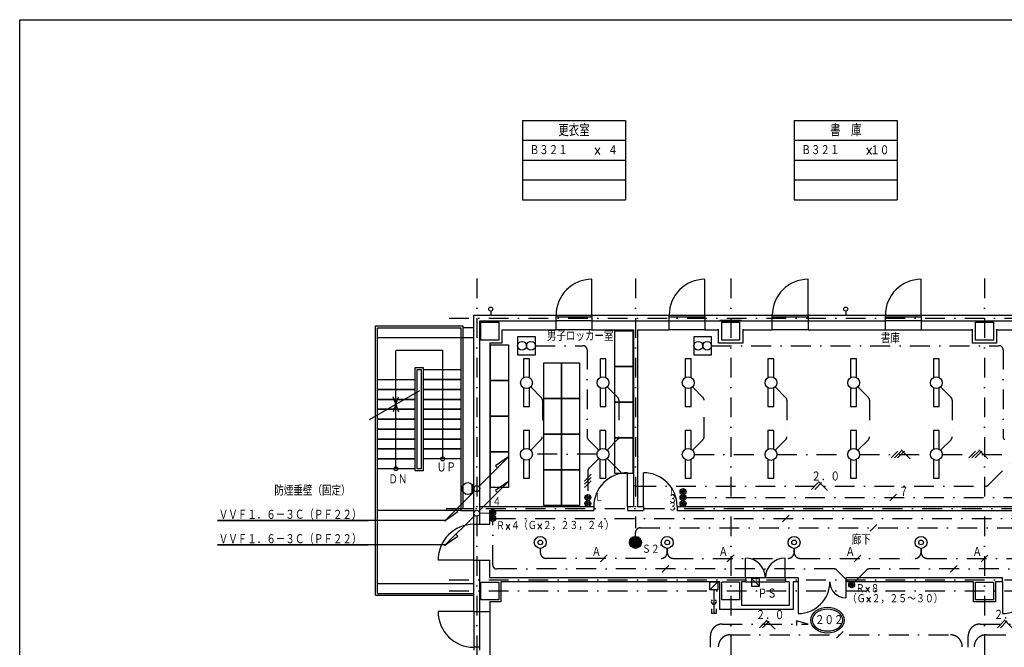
# Model space of a CAD drawing. Header units: inches. Extents: x -27921 to 27921, y -29700 to 19823.
# Tile 3 of 9: x -27921 to -3099, y 4004 to 19823. Entities that reach past the tile are written whole.
import ezdxf
from ezdxf.enums import TextEntityAlignment as Align

# ---------------------------------------------------------------- set-up
doc = ezdxf.new("R2010")
doc.units = ezdxf.units.IN
doc.header["$LTSCALE"] = 1000
doc.header["$MEASUREMENT"] = 0
doc.linetypes.add('DASHDOT', pattern=[1, 0.5, -0.25, 0, -0.25])
doc.layers.get('0').update_dxf_attribs({"color": 250, "linetype": 'CONTINUOUS'})
for name, color, linetype in [('KENCHIKU-000', 7, 'CONTINUOUS'), ('SONOTA-000', 7, 'CONTINUOUS'), ('SONOTA-001', 7, 'CONTINUOUS'), ('SONOTA-002', 7, 'CONTINUOUS'), ('SONOTA-003', 7, 'CONTINUOUS'), ('SONOTA-004', 7, 'CONTINUOUS'), ('SONOTA-005', 7, 'CONTINUOUS'), ('SONOTA-006', 7, 'CONTINUOUS'), ('SONOTA-008', 7, 'CONTINUOUS'), ('SONOTA-009', 7, 'CONTINUOUS'), ('SONOTA-010', 7, 'CONTINUOUS'), ('SONOTA-011', 7, 'CONTINUOUS'), ('SONOTA-012', 7, 'CONTINUOUS'), ('SONOTA-013', 7, 'CONTINUOUS'), ('SONOTA-014', 7, 'CONTINUOUS'), ('SONOTA-015', 7, 'CONTINUOUS'), ('SONOTA-016', 7, 'CONTINUOUS'), ('SONOTA-017', 7, 'CONTINUOUS'), ('SONOTA-018', 7, 'CONTINUOUS'), ('SONOTA-019', 7, 'CONTINUOUS')]:
    doc.layers.add(name, color=color, linetype=linetype)
doc.styles.add('txt', font='txt', dxfattribs={"width": 0.8, "bigfont": 'bigfont.shx'})

# ---------------------------------------------------------------- blocks, each defined once
blk = doc.blocks.new('ZGroup0', base_point=(-14034, 8024))
at = {"layer": 'SONOTA-008', "color": 96, "linetype": 'Continuous'}
for p, q in [((-14259, 8474), (-13809, 8474)), ((-14259, 7574), (-14259, 8474)), ((-13809, 8474), (-13809, 7574)), ((-13809, 7574), (-14259, 7574))]:
    blk.add_line(p, q, dxfattribs=at)
blk = doc.blocks.new('ZGroup1', base_point=(-14034, 8924))
at = {"layer": 'SONOTA-008', "color": 96, "linetype": 'Continuous'}
for p, q in [((-14259, 9374), (-13809, 9374)), ((-14259, 8474), (-14259, 9374)), ((-13809, 9374), (-13809, 8474)), ((-13809, 8474), (-14259, 8474))]:
    blk.add_line(p, q, dxfattribs=at)
blk = doc.blocks.new('ZGroup2', base_point=(-14034, 9824))
at = {"layer": 'SONOTA-008', "color": 96, "linetype": 'Continuous'}
for p, q in [((-14259, 10274), (-13809, 10274)), ((-14259, 9374), (-14259, 10274)), ((-13809, 10274), (-13809, 9374)), ((-13809, 9374), (-14259, 9374))]:
    blk.add_line(p, q, dxfattribs=at)
blk = doc.blocks.new('ZGroup3', base_point=(-14034, 10724))
at = {"layer": 'SONOTA-008', "color": 96, "linetype": 'Continuous'}
for p, q in [((-14259, 11174), (-13809, 11174)), ((-14259, 10274), (-14259, 11174)), ((-13809, 11174), (-13809, 10274)), ((-13809, 10274), (-14259, 10274))]:
    blk.add_line(p, q, dxfattribs=at)
blk = doc.blocks.new('ZGroup4', base_point=(-17847, 11404))
at = {"layer": 'SONOTA-005', "color": 96, "linetype": 'Continuous'}
for p, q in [((-18897, 10754), (-18897, 12054)), ((-18897, 12054), (-16797, 12054)), ((-16797, 12054), (-16797, 10951))]:
    blk.add_line(p, q, dxfattribs=at)
blk = doc.blocks.new('ZGroup5', base_point=(-14484, 8924))
at = {"layer": 'SONOTA-008', "color": 96, "linetype": 'Continuous'}
for p, q in [((-14709, 9374), (-14259, 9374)), ((-14709, 8474), (-14709, 9374)), ((-14259, 9374), (-14259, 8474)), ((-14259, 8474), (-14709, 8474))]:
    blk.add_line(p, q, dxfattribs=at)
blk = doc.blocks.new('ZGroup6', base_point=(-15827, 8479))
at = {"layer": 'SONOTA-008', "color": 96, "linetype": 'Continuous'}
for p, q in [((-16052, 8929), (-15602, 8929)), ((-16052, 8029), (-16052, 8929)), ((-15602, 8929), (-15602, 8029)), ((-15602, 8029), (-16052, 8029))]:
    blk.add_line(p, q, dxfattribs=at)
blk = doc.blocks.new('ZGroup7', base_point=(-14484, 8024))
at = {"layer": 'SONOTA-008', "color": 96, "linetype": 'Continuous'}
for p, q in [((-14709, 8474), (-14259, 8474)), ((-14709, 7574), (-14709, 8474)), ((-14259, 8474), (-14259, 7574)), ((-14259, 7574), (-14709, 7574))]:
    blk.add_line(p, q, dxfattribs=at)
blk = doc.blocks.new('ZGroup8', base_point=(-15827, 9379))
at = {"layer": 'SONOTA-008', "color": 96, "linetype": 'Continuous'}
for p, q in [((-16052, 9829), (-15602, 9829)), ((-16052, 8929), (-16052, 9829)), ((-15602, 9829), (-15602, 8929)), ((-15602, 8929), (-16052, 8929))]:
    blk.add_line(p, q, dxfattribs=at)
blk = doc.blocks.new('ZGroup9', base_point=(-15827, 10279))
at = {"layer": 'SONOTA-008', "color": 96, "linetype": 'Continuous'}
for p, q in [((-16052, 10729), (-15602, 10729)), ((-16052, 9829), (-16052, 10729)), ((-15602, 10729), (-15602, 9829)), ((-15602, 9829), (-16052, 9829))]:
    blk.add_line(p, q, dxfattribs=at)
blk = doc.blocks.new('ZGroup10', base_point=(-15827, 11179))
at = {"layer": 'SONOTA-008', "color": 96, "linetype": 'Continuous'}
for p, q in [((-16052, 11629), (-15602, 11629)), ((-16052, 10729), (-16052, 11629)), ((-15602, 11629), (-15602, 10729)), ((-15602, 10729), (-16052, 10729))]:
    blk.add_line(p, q, dxfattribs=at)
blk = doc.blocks.new('ZGroup11', base_point=(-14484, 10724))
at = {"layer": 'SONOTA-008', "color": 96, "linetype": 'Continuous'}
for p, q in [((-14709, 11174), (-14259, 11174)), ((-14709, 10274), (-14709, 11174)), ((-14259, 11174), (-14259, 10274)), ((-14259, 10274), (-14709, 10274))]:
    blk.add_line(p, q, dxfattribs=at)
blk = doc.blocks.new('ZGroup12', base_point=(-14484, 9824))
at = {"layer": 'SONOTA-008', "color": 96, "linetype": 'Continuous'}
for p, q in [((-14709, 10274), (-14259, 10274)), ((-14709, 9374), (-14709, 10274)), ((-14259, 10274), (-14259, 9374)), ((-14259, 9374), (-14709, 9374))]:
    blk.add_line(p, q, dxfattribs=at)
blk = doc.blocks.new('ZGroup13', base_point=(-12692, 8834))
at = {"layer": 'SONOTA-008', "color": 96, "linetype": 'Continuous'}
for p, q in [((-12917, 9284), (-12467, 9284)), ((-12917, 8384), (-12917, 9284)), ((-12467, 9284), (-12467, 8384)), ((-12467, 8384), (-12917, 8384))]:
    blk.add_line(p, q, dxfattribs=at)
blk = doc.blocks.new('ZGroup14', base_point=(-12692, 9734))
at = {"layer": 'SONOTA-008', "color": 96, "linetype": 'Continuous'}
for p, q in [((-12917, 10184), (-12467, 10184)), ((-12917, 9284), (-12917, 10184)), ((-12467, 10184), (-12467, 9284)), ((-12467, 9284), (-12917, 9284))]:
    blk.add_line(p, q, dxfattribs=at)
blk = doc.blocks.new('ZGroup15', base_point=(-12692, 10634))
at = {"layer": 'SONOTA-008', "color": 96, "linetype": 'Continuous'}
for p, q in [((-12917, 11084), (-12467, 11084)), ((-12917, 10184), (-12917, 11084)), ((-12467, 11084), (-12467, 10184)), ((-12467, 10184), (-12917, 10184))]:
    blk.add_line(p, q, dxfattribs=at)
blk = doc.blocks.new('ZGroup16', base_point=(-12692, 11534))
at = {"layer": 'SONOTA-008', "color": 96, "linetype": 'Continuous'}
for p, q in [((-12917, 11984), (-12467, 11984)), ((-12917, 11084), (-12917, 11984)), ((-12467, 11984), (-12467, 11084)), ((-12467, 11084), (-12917, 11084))]:
    blk.add_line(p, q, dxfattribs=at)
blk = doc.blocks.new('ZGroup24', base_point=(-11772, 7979))
at = {"layer": 'SONOTA-004', "color": 96, "linetype": 'Continuous'}
blk.add_line((-12197, 7554), (-12197, 8404), dxfattribs=at)
blk.add_arc((-12197, 7554), 850, 0, 90, dxfattribs=at)
blk = doc.blocks.new('ZGroup25', base_point=(-13022, 7979))
at = {"layer": 'SONOTA-004', "color": 96, "linetype": 'Continuous'}
blk.add_line((-12597, 7554), (-12597, 8404), dxfattribs=at)
blk.add_arc((-12597, 7554), 850, 90, 180, dxfattribs=at)
blk = doc.blocks.new('ZGroup36', base_point=(-15144, 10673))
at = {"layer": 'SONOTA-001', "color": 6, "linetype": 'Continuous'}
for p, q in [((-15069, 11273), (-15219, 11273)), ((-15219, 11273), (-15219, 10803)), ((-15069, 10803), (-15069, 11273)), ((-15219, 10543), (-15219, 10073)), ((-15069, 10073), (-15069, 10543)), ((-15219, 10073), (-15069, 10073))]:
    blk.add_line(p, q, dxfattribs=at)
blk.add_circle((-15144, 10673), 150, dxfattribs=at)
blk = doc.blocks.new('ZGroup37', base_point=(-15145, 8869))
at = {"layer": 'SONOTA-001', "color": 6, "linetype": 'Continuous'}
for p, q in [((-15070, 9469), (-15220, 9469)), ((-15220, 9469), (-15220, 8999)), ((-15070, 8999), (-15070, 9469)), ((-15220, 8739), (-15220, 8269)), ((-15070, 8269), (-15070, 8739)), ((-15220, 8269), (-15070, 8269))]:
    blk.add_line(p, q, dxfattribs=at)
blk.add_circle((-15145, 8869), 150, dxfattribs=at)
blk = doc.blocks.new('ZGroup38', base_point=(-13217, 8869))
at = {"layer": 'SONOTA-001', "color": 6, "linetype": 'Continuous'}
for p, q in [((-13142, 9469), (-13292, 9469)), ((-13292, 9469), (-13292, 8999)), ((-13142, 8999), (-13142, 9469)), ((-13292, 8739), (-13292, 8269)), ((-13142, 8269), (-13142, 8739)), ((-13292, 8269), (-13142, 8269))]:
    blk.add_line(p, q, dxfattribs=at)
blk.add_circle((-13217, 8869), 150, dxfattribs=at)
blk = doc.blocks.new('ZGroup39', base_point=(-13216, 10673))
at = {"layer": 'SONOTA-001', "color": 6, "linetype": 'Continuous'}
for p, q in [((-13141, 11273), (-13291, 11273)), ((-13291, 11273), (-13291, 10803)), ((-13141, 10803), (-13141, 11273)), ((-13291, 10543), (-13291, 10073)), ((-13141, 10073), (-13141, 10543)), ((-13291, 10073), (-13141, 10073))]:
    blk.add_line(p, q, dxfattribs=at)
blk.add_circle((-13216, 10673), 150, dxfattribs=at)
blk = doc.blocks.new('ZGroup60', base_point=(-16622, 8004))
at = {"layer": 'SONOTA-001', "color": 6, "linetype": 'Continuous'}
for p, q in [((-16517, 7897), (-16517, 8111)), ((-16494, 8083), (-16494, 7925))]:
    blk.add_line(p, q, dxfattribs=at)
blk.add_circle((-16622, 8004), 150, dxfattribs=at)
blk = doc.blocks.new('ZGroup73', base_point=(-13597, 7629))
at = {"layer": 'SONOTA-001', "color": 6, "linetype": 'Continuous'}
for radius in [75, 45, 15]:
    blk.add_circle((-13597, 7629), radius, dxfattribs=at)
blk = doc.blocks.new('ZGroup74', base_point=(-11197, 7779))
at = {"layer": 'SONOTA-001', "color": 6, "linetype": 'Continuous'}
for radius in [75, 45, 15]:
    blk.add_circle((-11197, 7779), radius, dxfattribs=at)
blk = doc.blocks.new('ZGroup77', base_point=(-11197, 7629))
at = {"layer": 'SONOTA-001', "color": 6, "linetype": 'Continuous'}
for radius in [75, 45, 15]:
    blk.add_circle((-11197, 7629), radius, dxfattribs=at)
blk = doc.blocks.new('ZGroup83', base_point=(-15144, 11604))
at = {"layer": 'SONOTA-001', "color": 6, "linetype": 'Continuous'}
for p, q in [((-14919, 11829), (-15369, 11829)), ((-15369, 11829), (-15369, 11379)), ((-14919, 11379), (-14919, 11829)), ((-15369, 11379), (-14919, 11379))]:
    blk.add_line(p, q, dxfattribs=at)
for centre in [(-15257, 11604), (-15032, 11604)]:
    blk.add_circle(centre, 112, dxfattribs=at)
blk = doc.blocks.new('ZGroup84', base_point=(-10702, 11604))
at = {"layer": 'SONOTA-001', "color": 6, "linetype": 'Continuous'}
for p, q in [((-10477, 11829), (-10927, 11829)), ((-10927, 11829), (-10927, 11379)), ((-10477, 11379), (-10477, 11829)), ((-10927, 11379), (-10477, 11379))]:
    blk.add_line(p, q, dxfattribs=at)
for centre in [(-10814, 11604), (-10589, 11604)]:
    blk.add_circle(centre, 112, dxfattribs=at)
blk = doc.blocks.new('ZGroup88', base_point=(-13597, 7779))
at = {"layer": 'SONOTA-001', "color": 6, "linetype": 'Continuous'}
for radius in [75, 45, 15]:
    blk.add_circle((-13597, 7779), radius, dxfattribs=at)
blk = doc.blocks.new('ZGroup89', base_point=(-11197, 7929))
at = {"layer": 'SONOTA-001', "color": 6, "linetype": 'Continuous'}
for radius in [75, 45, 15]:
    blk.add_circle((-11197, 7929), radius, dxfattribs=at)
blk = doc.blocks.new('ZGroup94', base_point=(-6947, 5579))
at = {"layer": 'SONOTA-001', "color": 6, "linetype": 'Continuous'}
for radius in [75, 45, 15]:
    blk.add_circle((-6947, 5579), radius, dxfattribs=at)
blk = doc.blocks.new('ZGroup95', base_point=(-15997, 7254))
at = {"layer": 'SONOTA-001', "color": 6, "linetype": 'Continuous'}
for radius in [75, 45, 15]:
    blk.add_circle((-15997, 7254), radius, dxfattribs=at)
blk = doc.blocks.new('ZGroup256', base_point=(-14797, 6648))
at = {"layer": 'SONOTA-001', "color": 6, "linetype": 'Continuous'}
for radius in [150, 60]:
    blk.add_circle((-14797, 6648), radius, dxfattribs=at)
blk = doc.blocks.new('ZGroup257', base_point=(-12397, 6648))
at = {"layer": 'SONOTA-001', "color": 6, "linetype": 'Continuous'}
for p, q in [((-12259, 6708), (-12534, 6708)), ((-12277, 6738), (-12517, 6738)), ((-12307, 6768), (-12487, 6768)), ((-12247, 6648), (-12547, 6648)), ((-12250, 6678), (-12544, 6678)), ((-12250, 6618), (-12544, 6618)), ((-12259, 6588), (-12534, 6588)), ((-12277, 6558), (-12517, 6558)), ((-12307, 6528), (-12487, 6528))]:
    blk.add_line(p, q, dxfattribs=at)
blk.add_circle((-12397, 6648), 150, dxfattribs=at)
blk = doc.blocks.new('ZGroup258', base_point=(-11597, 6648))
at = {"layer": 'SONOTA-001', "color": 6, "linetype": 'Continuous'}
for radius in [150, 60]:
    blk.add_circle((-11597, 6648), radius, dxfattribs=at)
blk = doc.blocks.new('ZGroup259', base_point=(-8397, 6648))
at = {"layer": 'SONOTA-001', "color": 6, "linetype": 'Continuous'}
for radius in [150, 60]:
    blk.add_circle((-8397, 6648), radius, dxfattribs=at)
blk = doc.blocks.new('ZGroup260', base_point=(-5197, 6648))
at = {"layer": 'SONOTA-001', "color": 6, "linetype": 'Continuous'}
for radius in [150, 60]:
    blk.add_circle((-5197, 6648), radius, dxfattribs=at)
blk = doc.blocks.new('Z0Dot')
at = {"color": 0, "linetype": 'ByBlock', "const_width": 0.5}
blk.add_lwpolyline([(-0.25, 0, 1), (0.25, 0, 1)], format="xyb", close=True, dxfattribs=at)
blk = doc.blocks.new('ZGroup267', base_point=(-15997, 7398))
at = {"layer": 'SONOTA-001', "color": 6, "linetype": 'Continuous'}
for radius in [75, 45, 15]:
    blk.add_circle((-15997, 7398), radius, dxfattribs=at)
blk = doc.blocks.new('ZGroup280', base_point=(-11066, 10673))
at = {"layer": 'SONOTA-001', "color": 6, "linetype": 'Continuous'}
for p, q in [((-10991, 11273), (-11141, 11273)), ((-11141, 11273), (-11141, 10803)), ((-10991, 10803), (-10991, 11273)), ((-11141, 10543), (-11141, 10073)), ((-10991, 10073), (-10991, 10543)), ((-11141, 10073), (-10991, 10073))]:
    blk.add_line(p, q, dxfattribs=at)
blk.add_circle((-11066, 10673), 150, dxfattribs=at)
blk = doc.blocks.new('ZGroup281', base_point=(-11066, 8866))
at = {"layer": 'SONOTA-001', "color": 6, "linetype": 'Continuous'}
for p, q in [((-10991, 9466), (-11141, 9466)), ((-11141, 9466), (-11141, 8996)), ((-10991, 8996), (-10991, 9466)), ((-11141, 8736), (-11141, 8266)), ((-10991, 8266), (-10991, 8736)), ((-11141, 8266), (-10991, 8266))]:
    blk.add_line(p, q, dxfattribs=at)
blk.add_circle((-11066, 8866), 150, dxfattribs=at)
blk = doc.blocks.new('ZGroup282', base_point=(-8981, 10673))
at = {"layer": 'SONOTA-001', "color": 6, "linetype": 'Continuous'}
for p, q in [((-8906, 11273), (-9056, 11273)), ((-9056, 11273), (-9056, 10803)), ((-8906, 10803), (-8906, 11273)), ((-9056, 10543), (-9056, 10073)), ((-8906, 10073), (-8906, 10543)), ((-9056, 10073), (-8906, 10073))]:
    blk.add_line(p, q, dxfattribs=at)
blk.add_circle((-8981, 10673), 150, dxfattribs=at)
blk = doc.blocks.new('ZGroup283', base_point=(-8981, 8866))
at = {"layer": 'SONOTA-001', "color": 6, "linetype": 'Continuous'}
for p, q in [((-8906, 9466), (-9056, 9466)), ((-9056, 9466), (-9056, 8996)), ((-8906, 8996), (-8906, 9466)), ((-9056, 8736), (-9056, 8266)), ((-8906, 8266), (-8906, 8736)), ((-9056, 8266), (-8906, 8266))]:
    blk.add_line(p, q, dxfattribs=at)
blk.add_circle((-8981, 8866), 150, dxfattribs=at)
blk = doc.blocks.new('ZGroup284', base_point=(-6897, 10673))
at = {"layer": 'SONOTA-001', "color": 6, "linetype": 'Continuous'}
for p, q in [((-6822, 11273), (-6972, 11273)), ((-6972, 11273), (-6972, 10803)), ((-6822, 10803), (-6822, 11273)), ((-6972, 10543), (-6972, 10073)), ((-6822, 10073), (-6822, 10543)), ((-6972, 10073), (-6822, 10073))]:
    blk.add_line(p, q, dxfattribs=at)
blk.add_circle((-6897, 10673), 150, dxfattribs=at)
blk = doc.blocks.new('ZGroup285', base_point=(-6897, 8866))
at = {"layer": 'SONOTA-001', "color": 6, "linetype": 'Continuous'}
for p, q in [((-6822, 9466), (-6972, 9466)), ((-6972, 9466), (-6972, 8996)), ((-6822, 8996), (-6822, 9466)), ((-6972, 8736), (-6972, 8266)), ((-6822, 8266), (-6822, 8736)), ((-6972, 8266), (-6822, 8266))]:
    blk.add_line(p, q, dxfattribs=at)
blk.add_circle((-6897, 8866), 150, dxfattribs=at)
blk = doc.blocks.new('ZGroup286', base_point=(-4812, 10673))
at = {"layer": 'SONOTA-001', "color": 6, "linetype": 'Continuous'}
for p, q in [((-4737, 11273), (-4887, 11273)), ((-4887, 11273), (-4887, 10803)), ((-4737, 10803), (-4737, 11273)), ((-4887, 10543), (-4887, 10073)), ((-4737, 10073), (-4737, 10543)), ((-4887, 10073), (-4737, 10073))]:
    blk.add_line(p, q, dxfattribs=at)
blk.add_circle((-4812, 10673), 150, dxfattribs=at)
blk = doc.blocks.new('ZGroup287', base_point=(-4812, 8866))
at = {"layer": 'SONOTA-001', "color": 6, "linetype": 'Continuous'}
for p, q in [((-4737, 9466), (-4887, 9466)), ((-4887, 9466), (-4887, 8996)), ((-4737, 8996), (-4737, 9466)), ((-4887, 8736), (-4887, 8266)), ((-4737, 8266), (-4737, 8736)), ((-4887, 8266), (-4737, 8266))]:
    blk.add_line(p, q, dxfattribs=at)
blk.add_circle((-4812, 8866), 150, dxfattribs=at)
blk = doc.blocks.new('ZGroup312', base_point=(-10422, 5554))
at = {"layer": 'SONOTA-001', "color": 6, "linetype": 'Continuous'}
for p, q in [((-10522, 5454), (-10522, 5654)), ((-10522, 5654), (-10322, 5654)), ((-10322, 5654), (-10322, 5454)), ((-10322, 5454), (-10522, 5454))]:
    blk.add_line(p, q, dxfattribs=at)

msp = doc.modelspace()

# ---------------------------------------------------------------- linework, layer by layer
at = {"layer": 'SONOTA-000', "color": 6, "linetype": 'Continuous'}
msp.add_line((-10322, 5654), (-10522, 5454), dxfattribs=at)
at = {"layer": 'SONOTA-002', "color": 7, "linetype": 'Continuous'}
for p, q in [((-15247, 17285), (-12647, 17285)), ((-15247, 17285), (-15247, 15285)), ((-12647, 17285), (-12647, 15285)), ((-8397, 17285), (-5797, 17285)), ((-8397, 17285), (-8397, 15285)), ((-5797, 17285), (-5797, 15285)), ((-15247, 16785), (-12647, 16785)), ((-8397, 16785), (-5797, 16785)), ((-15247, 16285), (-12647, 16285)), ((-8397, 16285), (-5797, 16285)), ((-15247, 15785), (-12647, 15785)), ((-8397, 15785), (-5797, 15785)), ((-15247, 15285), (-12647, 15285)), ((-8397, 15285), (-5797, 15285))]:
    msp.add_line(p, q, dxfattribs=at)
at = {"layer": 'SONOTA-003', "color": 2, "linetype": 'DASHDOT'}
for p, q in [((-14919, 11604), (-13717, 11604)), ((-13617, 11504), (-13617, 9311)), ((-10477, 11604), (-3228, 11604)), ((-3128, 11504), (-3128, 9308)), ((-15038, 10567), (-14774, 10302)), ((-13110, 10567), (-12845, 10302)), ((-10695, 10303), (-10960, 10567)), ((-8875, 10567), (-8611, 10303)), ((-6791, 10567), (-6526, 10303)), ((-4706, 10567), (-4442, 10303)), ((-14744, 10232), (-14745, 9310)), ((-12816, 10232), (-12816, 9310)), ((-10666, 9308), (-10666, 10232)), ((-8581, 10232), (-8581, 9308)), ((-6497, 10232), (-6497, 9308)), ((-4412, 10232), (-4412, 9308)), ((-14774, 9240), (-15039, 8975)), ((-13587, 9240), (-13323, 8975)), ((-12846, 9240), (-13111, 8975)), ((-10960, 8972), (-10695, 9237)), ((-8611, 9237), (-8875, 8972)), ((-6526, 9237), (-6791, 8972)), ((-4442, 9237), (-4706, 8972)), ((-13367, 8869), (-14995, 8869)), ((-13323, 8763), (-13568, 8518)), ((-13111, 8763), (-12445, 8097)), ((-10916, 8866), (-9131, 8866)), ((-8831, 8866), (-7047, 8866)), ((-6747, 8866), (-4962, 8866)), ((-4662, 8866), (-2878, 8866)), ((-3500, 8095), (-2834, 8760)), ((-13597, 8448), (-13597, 7854)), ((-12374, 8068), (-3571, 8065)), ((-11122, 7779), (-2422, 7779)), ((-15922, 7248), (-1296, 7248)), ((-15997, 6079), (-15997, 7179)), ((-12281, 7014), (-517, 7014)), ((-12397, 6798), (-12397, 6898)), ((-14797, 6498), (-14797, 6398)), ((-11597, 6398), (-11597, 6498)), ((-11597, 6498), (-11597, 6398)), ((-8397, 6398), (-8397, 6498)), ((-8397, 6498), (-8397, 6398)), ((-5197, 6398), (-5197, 6498)), ((-5197, 6498), (-5197, 6398)), ((-14645, 6247), (-11748, 6247)), ((-11445, 6246), (-8549, 6246)), ((-8244, 6245), (-5350, 6245)), ((-5044, 6246), (-2150, 6246)), ((-7388, 5979), (-15897, 5979)), ((-2238, 5979), (-6505, 5979)), ((-7000, 5632), (-7318, 5950)), ((-6576, 5950), (-6894, 5632)), ((-10209, 4589), (-8044, 4589)), ((-3709, 4589), (-1981, 4589)), ((-10509, 4004), (-10509, 4289)), ((-10009, 4317), (-4459, 4317)), ((-4009, 4004), (-4009, 4289)), ((-3559, 4318), (2091, 4318))]:
    msp.add_line(p, q, dxfattribs=at)
at = {"layer": 'SONOTA-003', "color": 2, "linetype": 'Continuous'}
for p, q in [((-5779, 8951), (-5948, 8781)), ((-5699, 8951), (-5868, 8781)), ((-5619, 8951), (-5788, 8781)), ((-5697, 8979), (-5470, 8753)), ((-3825, 8951), (-3995, 8781)), ((-3745, 8951), (-3915, 8781)), ((-3665, 8951), (-3835, 8781)), ((-3743, 8979), (-3517, 8753)), ((-16344, 8057), (-15597, 8804)), ((-15597, 8804), (-15922, 8579)), ((-15922, 8579), (-15872, 8529)), ((-13512, 8364), (-13682, 8195)), ((-13512, 8284), (-13682, 8115)), ((-13512, 8204), (-13682, 8035)), ((-16450, 7951), (-17197, 7204)), ((-16344, 7436), (-15597, 8183)), ((-15597, 8183), (-15922, 7958)), ((-15922, 7958), (-15872, 7908)), ((-7788, 8155), (-7958, 7985)), ((-7708, 8155), (-7878, 7985)), ((-7786, 8183), (-7560, 7957)), ((-5815, 7864), (-5985, 7694)), ((-16872, 7429), (-16922, 7479)), ((-17197, 7204), (-16872, 7429)), ((-16450, 7330), (-17197, 6583)), ((-16322, 7386), (-16072, 7395)), ((-8524, 7333), (-8694, 7163)), ((-6314, 7099), (-6484, 6929)), ((-17197, 6583), (-16872, 6808)), ((-16872, 6808), (-16922, 6858)), ((-13112, 6331), (-13282, 6162)), ((-9912, 6331), (-10082, 6161)), ((-6712, 6330), (-6882, 6161)), ((-3512, 6330), (-3682, 6161)), ((-11558, 6064), (-11727, 5894)), ((-4287, 6064), (-4457, 5894)), ((-10422, 5454), (-10422, 4854)), ((-10482, 4974), (-10482, 4854)), ((-10362, 4974), (-10362, 4854)), ((-10362, 4854), (-10482, 4854)), ((-9103, 4662), (-9273, 4492)), ((-9023, 4662), (-9193, 4492)), ((-9101, 4690), (-8875, 4464)), ((-8334, 4667), (-8334, 4550)), ((-8044, 4589), (-8334, 4667)), ((-3103, 4668), (-3273, 4498)), ((-3023, 4668), (-3193, 4498)), ((-3101, 4696), (-2875, 4470)), ((-7157, 4402), (-7326, 4232))]:
    msp.add_line(p, q, dxfattribs=at)
for centre in [(-16397, 8004), (-16397, 7383)]:
    msp.add_circle(centre, 75, dxfattribs=at)
at = {"layer": 'SONOTA-003', "color": 2, "linetype": 'DASHDOT'}
for centre, radius, start, end in [((-13717, 11504), 100, 0, 90), ((-3228, 11504), 100, 0, 90), ((-14844, 10232), 100, 359.9619, 44.9619), ((-12916, 10232), 100, 359.9619, 44.9619), ((-10766, 10232), 100, 0, 45), ((-8681, 10232), 100, 0, 45), ((-6597, 10232), 100, 0, 45), ((-4512, 10232), 100, 0, 45), ((-14845, 9310), 100, 314.9619, 359.9619), ((-13517, 9311), 100, 180, 225), ((-12916, 9310), 100, 314.9619, 359.9619), ((-10766, 9308), 100, 315, 360), ((-8681, 9308), 100, 315, 360), ((-6597, 9308), 100, 315, 360), ((-4512, 9308), 100, 315, 360), ((-3028, 9308), 100, 180, 225), ((-13497, 8448), 100, 135, 180), ((-12374, 8168), 100, 224.9843, 269.9843), ((-3571, 8165), 100, 269.9843, 314.9843), ((-12281, 6898), 116, 90, 180), ((-14645, 6398), 152, 180, 270), ((-11748, 6398), 152, 270, 360), ((-11445, 6398), 152, 180, 270), ((-8549, 6398), 152, 270, 360), ((-8244, 6398), 153, 180, 270), ((-5350, 6398), 153, 270, 360), ((-5044, 6398), 153, 180, 270), ((-15897, 6079), 100, 180, 270), ((-7388, 5879), 100, 45, 90), ((-6505, 5879), 100, 90, 135), ((-10209, 4289), 300, 90, 180), ((-3709, 4289), 300, 90, 180), ((-10009, 4017), 300, 90, 180), ((-4459, 4017), 300, 0, 90), ((-3559, 4018), 300, 90, 180)]:
    msp.add_arc(centre, radius, start, end, dxfattribs=at)
at = {"layer": 'SONOTA-003', "color": 2, "linetype": 'Continuous'}
msp.add_arc((-10422, 5154), 64, 135, 45, dxfattribs=at)
at = {"layer": 'SONOTA-004', "color": 96, "linetype": 'Continuous'}
for p, q in [((-13497, 12379), (-13497, 13279)), ((-10647, 12379), (-10647, 13279)), ((-8047, 12379), (-8047, 13279)), ((-5197, 12379), (-5197, 13279)), ((-14397, 12379), (-13497, 12379)), ((-13497, 12329), (-14397, 12329)), ((-13497, 12229), (-14397, 12229)), ((-11547, 12379), (-10647, 12379)), ((-10647, 12329), (-11547, 12329)), ((-11547, 12229), (-10647, 12229)), ((-8947, 12379), (-8047, 12379)), ((-8047, 12329), (-8947, 12329)), ((-8947, 12229), (-8047, 12229)), ((-6097, 12379), (-5197, 12379)), ((-5197, 12329), (-6097, 12329)), ((-5197, 12229), (-6097, 12229)), ((-16472, 6204), (-16472, 7104)), ((-9622, 5754), (-9622, 6254)), ((-8622, 5754), (-8622, 6254)), ((-16472, 6204), (-17372, 6204)), ((-8622, 5754), (-9622, 5754)), ((-9622, 5654), (-8622, 5654)), ((-8297, 5654), (-8297, 4854)), ((-7097, 5654), (-7097, 5254)), ((-3147, 5654), (-3147, 4854)), ((-16472, 4904), (-17372, 4904)), ((-16472, 4904), (-16472, 4004)), ((-16322, 4004), (-16322, 4904)), ((-16322, 4004), (-16472, 4004)), ((-16472, 4004), (-16472, 3934)), ((-16322, 3934), (-16322, 4004))]:
    msp.add_line(p, q, dxfattribs=at)
for centre, radius, start, end in [((-13497, 12379), 900, 90, 180), ((-10647, 12379), 900, 90, 180), ((-8047, 12379), 900, 90, 180), ((-5197, 12379), 900, 90, 180), ((-16472, 6204), 900, 90, 180), ((-9622, 5754), 500, 0, 90), ((-8622, 5754), 500, 90, 180), ((-8297, 5654), 800, 270, 360), ((-7097, 5654), 400, 180, 270), ((-3147, 5654), 800, 270, 360), ((-16472, 4904), 900, 180, 270)]:
    msp.add_arc(centre, radius, start, end, dxfattribs=at)
at = {"layer": 'SONOTA-005', "color": 96, "linetype": 'Continuous'}
for p, q in [((-18947, 12104), (-16747, 12104)), ((-18947, 5314), (-18947, 12104)), ((-18897, 5364), (-18897, 12054)), ((-18747, 12104), (-16747, 12104)), ((-16797, 12054), (-16797, 7454)), ((-16747, 12104), (-16747, 7504)), ((-17947, 11054), (-17747, 11054)), ((-17947, 8454), (-17947, 11054)), ((-17897, 11004), (-17797, 11004)), ((-17897, 8504), (-17897, 11004)), ((-17797, 11004), (-17797, 8504)), ((-17747, 11054), (-17747, 8454)), ((-17747, 11004), (-16797, 11004)), ((-18897, 10754), (-17947, 10754)), ((-16797, 10754), (-17747, 10754)), ((-17747, 10754), (-16797, 10754)), ((-17947, 10504), (-18897, 10504)), ((-18897, 10504), (-17947, 10504)), ((-16797, 10504), (-17747, 10504)), ((-17747, 10504), (-16797, 10504)), ((-17947, 10254), (-18897, 10254)), ((-18897, 10254), (-17947, 10254)), ((-16797, 10254), (-17747, 10254)), ((-17747, 10254), (-16797, 10254)), ((-17947, 10004), (-18897, 10004)), ((-18897, 10004), (-17947, 10004)), ((-16797, 10004), (-17747, 10004)), ((-17747, 10004), (-16797, 10004)), ((-17947, 9754), (-18897, 9754)), ((-18897, 9754), (-17947, 9754)), ((-16797, 9754), (-17747, 9754)), ((-17747, 9754), (-16797, 9754)), ((-17947, 9504), (-18897, 9504)), ((-18897, 9504), (-17947, 9504)), ((-16797, 9504), (-17747, 9504)), ((-17747, 9504), (-16797, 9504)), ((-17947, 9254), (-18897, 9254)), ((-18897, 9254), (-17947, 9254)), ((-16797, 9254), (-17747, 9254)), ((-17747, 9254), (-16797, 9254)), ((-17947, 9004), (-18897, 9004)), ((-18897, 9004), (-17947, 9004)), ((-16797, 9004), (-17747, 9004)), ((-17747, 9004), (-16797, 9004)), ((-17947, 8754), (-18897, 8754)), ((-18897, 8754), (-17947, 8754)), ((-16797, 8754), (-17747, 8754)), ((-17947, 8504), (-18897, 8504)), ((-17747, 8454), (-17947, 8454)), ((-17797, 8504), (-17897, 8504)), ((-16797, 7454), (-16472, 7454)), ((-16747, 7504), (-16472, 7504)), ((-9472, 5741), (-9272, 5541)), ((-9272, 5741), (-9472, 5741)), ((-9472, 5741), (-9472, 5541)), ((-9272, 5541), (-9272, 5741)), ((-9472, 5541), (-9272, 5541)), ((-18947, 5314), (-16472, 5314)), ((-18897, 5364), (-16472, 5364))]:
    msp.add_line(p, q, dxfattribs=at)
at = {"layer": 'SONOTA-006', "color": 96, "linetype": 'Continuous'}
for p, q in [((-16047, 12479), (-16047, 12379)), ((-7097, 12479), (-7097, 12379)), ((-16472, 12054), (-16747, 12054)), ((-16747, 11804), (-18897, 11804)), ((-16472, 11804), (-16747, 11804)), ((-18897, 5614), (-16472, 5614))]:
    msp.add_line(p, q, dxfattribs=at)
at = {"layer": 'SONOTA-006', "color": 3, "linetype": 'Continuous'}
for p, q in [((-18437, 8504), (-18437, 11484)), ((-17257, 11484), (-18422, 11484)), ((-17257, 8754), (-17257, 11484)), ((-19100, 9747), (-17833, 10479)), ((-18437, 10130), (-18505, 10318)), ((-18437, 10130), (-18368, 10318)), ((-18437, 10130), (-18505, 9942)), ((-18437, 10130), (-18368, 9942))]:
    msp.add_line(p, q, dxfattribs=at)
at = {"layer": 'SONOTA-006', "color": 96, "linetype": 'Continuous'}
for centre in [(-16047, 12529), (-7097, 12529)]:
    msp.add_circle(centre, 50, dxfattribs=at)
at = {"layer": 'SONOTA-006', "color": 3, "linetype": 'Continuous'}
for centre in [(-17257, 8754), (-18437, 8504)]:
    msp.add_circle(centre, 50, dxfattribs=at)
at = {"layer": 'SONOTA-008', "color": 176, "linetype": 'DASHDOT'}
for p, q in [((-16397, 13304), (-16397, -7796)), ((-9997, 13304), (-9997, -7796)), ((-3597, 13304), (-3597, -7796)), ((-17097, 12304), (16703, 12304)), ((-17097, 5704), (16703, 5704))]:
    msp.add_line(p, q, dxfattribs=at)
at = {"layer": 'SONOTA-009', "color": 176, "linetype": 'DASHDOT'}
for p, q in [((-12397, 13304), (-12397, 7004)), ((-17167, 7504), (16633, 7504)), ((-17097, 5424), (16703, 5424))]:
    msp.add_line(p, q, dxfattribs=at)
at = {"layer": 'SONOTA-010', "color": 96, "linetype": 'Continuous'}
for p, q in [((-16292, 12199), (-15842, 12199)), ((-16292, 11749), (-16292, 12199)), ((-15842, 12199), (-15842, 11749)), ((-10222, 12199), (-9772, 12199)), ((-10222, 11749), (-10222, 12199)), ((-9772, 12199), (-9772, 11749)), ((-3822, 12199), (-3372, 12199)), ((-3822, 11749), (-3822, 12199)), ((-3372, 12199), (-3372, 11749)), ((-15842, 11749), (-16292, 11749)), ((-9772, 11749), (-10222, 11749)), ((-3372, 11749), (-3822, 11749)), ((-16292, 5649), (-15842, 5649)), ((-16292, 5199), (-16292, 5649)), ((-15842, 5649), (-15842, 5199)), ((-10222, 5199), (-10222, 5649)), ((-9772, 5649), (-10222, 5649)), ((-9772, 5649), (-9772, 5199)), ((-3822, 5199), (-3822, 5649)), ((-3822, 5649), (-3372, 5649)), ((-3372, 5649), (-3372, 5199)), ((-15842, 5199), (-16292, 5199)), ((-9772, 5199), (-10222, 5199)), ((-3372, 5199), (-3822, 5199))]:
    msp.add_line(p, q, dxfattribs=at)
at = {"layer": 'SONOTA-011', "color": 96, "linetype": 'Continuous'}
for p, q in [((-16322, 12229), (-14397, 12229)), ((-16322, 7104), (-16322, 12229)), ((-13497, 12229), (-11547, 12229)), ((-10647, 12229), (-8947, 12229)), ((-8047, 12229), (-6097, 12229)), ((-5197, 12229), (-697, 12229)), ((-16322, 4904), (-16322, 6204))]:
    msp.add_line(p, q, dxfattribs=at)
at = {"layer": 'SONOTA-014', "color": 96, "linetype": 'Continuous'}
for p, q in [((-16472, 12379), (-14397, 12379)), ((-16472, 7104), (-16472, 12379)), ((-14397, 12004), (-14397, 12379)), ((-13497, 12379), (-11547, 12379)), ((-13497, 12379), (-13497, 12004)), ((-11547, 12004), (-11547, 12379)), ((-10647, 12379), (-8947, 12379)), ((-10647, 12379), (-10647, 12004)), ((-10272, 12249), (-9722, 12249)), ((-8947, 12004), (-8947, 12379)), ((-8047, 12379), (-6097, 12379)), ((-8047, 12379), (-8047, 12004)), ((-6097, 12004), (-6097, 12379)), ((-5197, 12379), (-694, 12379)), ((-5197, 12379), (-5197, 12004)), ((-15762, 12004), (-14397, 12004)), ((-15762, 12004), (-15762, 11669)), ((-13497, 12004), (-12447, 12004)), ((-12447, 12004), (-12447, 7554)), ((-12347, 12004), (-12347, 7554)), ((-12347, 12004), (-11547, 12004)), ((-10647, 12004), (-10302, 12004)), ((-10302, 11669), (-10302, 12024)), ((-9692, 12024), (-9692, 11669)), ((-9692, 12004), (-8947, 12004)), ((-8047, 12004), (-6097, 12004)), ((-5197, 12004), (-3902, 12004)), ((-3902, 11669), (-3902, 12024)), ((-3292, 12024), (-3292, 11669)), ((-3292, 12004), (-847, 12004)), ((-16072, 11669), (-16072, 7554)), ((-15762, 11669), (-16072, 11669)), ((-9692, 11669), (-10302, 11669)), ((-3292, 11669), (-3902, 11669)), ((-16322, 7554), (-13447, 7554)), ((-16072, 7454), (-13447, 7454)), ((-16072, 7104), (-16072, 7454)), ((-13447, 7554), (-13447, 7454)), ((-12597, 7554), (-12597, 7454)), ((-12597, 7554), (-12447, 7554)), ((-12597, 7454), (-12202, 7454)), ((-12347, 7554), (-12202, 7554)), ((-12197, 7554), (-12197, 7454)), ((-11347, 7554), (-2197, 7554)), ((-11347, 7554), (-11347, 7454)), ((-11347, 7454), (-2197, 7454)), ((-16472, 7104), (-16072, 7104)), ((-16472, 4904), (-16472, 6204)), ((-16472, 6204), (-16072, 6204)), ((-16072, 5754), (-16072, 6204)), ((-9622, 5754), (-16072, 5754)), ((-9622, 5754), (-9622, 5654)), ((-8622, 5754), (-8622, 5654)), ((-8297, 5754), (-8622, 5754)), ((-8297, 5754), (-8297, 5654)), ((-3147, 5754), (-7097, 5754)), ((-7097, 5754), (-7097, 5654)), ((-3147, 5654), (-3147, 5754)), ((-15792, 5654), (-15792, 5149)), ((-10272, 5654), (-15792, 5654)), ((-10272, 4954), (-10272, 5654)), ((-9622, 5654), (-9722, 5654)), ((-9722, 5654), (-9722, 5054)), ((-8522, 5654), (-8622, 5654)), ((-8522, 5654), (-8522, 5054)), ((-8422, 5654), (-8422, 4954)), ((-8297, 5654), (-8422, 5654)), ((-3872, 5654), (-7097, 5654)), ((-3872, 5149), (-3872, 5654)), ((-3147, 5654), (-3322, 5654)), ((-3322, 5654), (-3322, 5149)), ((-16072, 5149), (-16072, 4904)), ((-15792, 5149), (-16072, 5149)), ((-8522, 5054), (-9722, 5054)), ((-3322, 5149), (-3872, 5149)), ((-16472, 4904), (-16072, 4904)), ((-16472, 4904), (-16072, 4904)), ((-8422, 4954), (-10272, 4954))]:
    msp.add_line(p, q, dxfattribs=at)
at = {"layer": 'SONOTA-015', "color": 96, "linetype": 'Continuous'}
msp.add_line((-16797, 7454), (-18897, 7454), dxfattribs=at)
at = {"layer": 'SONOTA-016', "color": 96, "linetype": 'Continuous'}
for p, q in [((-13497, 12004), (-14397, 12004)), ((-10647, 12004), (-11547, 12004)), ((-8047, 12004), (-8947, 12004)), ((-6097, 12004), (-5197, 12004)), ((-16072, 4904), (-16072, 1354))]:
    msp.add_line(p, q, dxfattribs=at)
at = {"layer": 'SONOTA-017', "color": 7, "linetype": 'Continuous'}
for p, q in [((-27921, -19823), (-27921, 19823)), ((-27921, 19823), (27921, 19823))]:
    msp.add_line(p, q, dxfattribs=at)
at = {"layer": 'SONOTA-018', "color": 7, "linetype": 'Continuous'}
for major_axis, ratio in [((420, 0), 0.776782), ((375, 0), 0.75)]:
    msp.add_ellipse((-7556, 4689), major_axis=major_axis, ratio=ratio, dxfattribs=at)
at = {"layer": 'SONOTA-019', "color": 5, "linetype": 'Continuous'}
for p, q in [((-17197, 7198), (-22937, 7198)), ((-22937, 7198), (-19137, 7198)), ((-17197, 6583), (-22937, 6583)), ((-22937, 6583), (-19137, 6583))]:
    msp.add_line(p, q, dxfattribs=at)

# ---------------------------------------------------------------- block references
at = {"layer": 'KENCHIKU-000', "linetype": 'Continuous'}
for name, p in [('ZGroup4', (-17847, 11404)), ('ZGroup16', (-12692, 11534)), ('ZGroup10', (-15827, 11179)), ('ZGroup11', (-14484, 10724)), ('ZGroup3', (-14034, 10724)), ('ZGroup15', (-12692, 10634)), ('ZGroup9', (-15827, 10279)), ('ZGroup12', (-14484, 9824)), ('ZGroup2', (-14034, 9824)), ('ZGroup14', (-12692, 9734)), ('ZGroup8', (-15827, 9379)), ('ZGroup5', (-14484, 8924)), ('ZGroup1', (-14034, 8924)), ('ZGroup13', (-12692, 8834)), ('ZGroup6', (-15827, 8479)), ('ZGroup7', (-14484, 8024)), ('ZGroup0', (-14034, 8024)), ('ZGroup25', (-13022, 7979)), ('ZGroup24', (-11772, 7979))]:
    msp.add_blockref(name, p, dxfattribs=at)
at = {"layer": 'SONOTA-001', "linetype": 'Continuous'}
for name, p in [('ZGroup83', (-15144, 11604)), ('ZGroup84', (-10702, 11604)), ('ZGroup36', (-15144, 10673)), ('ZGroup39', (-13216, 10673)), ('ZGroup280', (-11066, 10673)), ('ZGroup282', (-8981, 10673)), ('ZGroup284', (-6897, 10673)), ('ZGroup286', (-4812, 10673)), ('ZGroup37', (-15145, 8869)), ('ZGroup38', (-13217, 8869)), ('ZGroup281', (-11066, 8866)), ('ZGroup283', (-8981, 8866)), ('ZGroup285', (-6897, 8866)), ('ZGroup287', (-4812, 8866)), ('ZGroup60', (-16622, 8004)), ('ZGroup89', (-11197, 7929)), ('ZGroup88', (-13597, 7779)), ('ZGroup73', (-13597, 7629)), ('ZGroup74', (-11197, 7779)), ('ZGroup77', (-11197, 7629)), ('ZGroup267', (-15997, 7398)), ('ZGroup95', (-15997, 7254)), ('ZGroup256', (-14797, 6648)), ('ZGroup257', (-12397, 6648)), ('ZGroup258', (-11597, 6648)), ('ZGroup259', (-8397, 6648)), ('ZGroup260', (-5197, 6648)), ('ZGroup312', (-10422, 5554)), ('ZGroup94', (-6947, 5579))]:
    msp.add_blockref(name, p, dxfattribs=at)
at = {"layer": 'SONOTA-019', "color": 5, "linetype": 'Continuous', "xscale": 50, "yscale": 50, "zscale": 50}
for p, rotation in [((-17197, 7198), 359.9999999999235), ((-17197, 6583), 359.999999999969)]:
    msp.add_blockref('Z0Dot', p, dxfattribs=dict(at, rotation=rotation))

# ---------------------------------------------------------------- texts
at = {"layer": 'SONOTA-000', "color": 7, "style": 'txt', "width": 0.8}
for s, p in [('２．０', (-7961, 8308)), ('７', (-5753, 7922)), ('Ａ', (-13502, 6406)), ('Ａ', (-10302, 6406)), ('Ａ', (-7102, 6405)), ('Ａ', (-3902, 6405)), ('２．０', (-9363, 4815)), ('２．０', (-3363, 4821))]:
    msp.add_text(s, height=250, dxfattribs=at).set_placement(p, align=Align.MIDDLE_LEFT)
at = {"layer": 'SONOTA-001', "color": 7, "style": 'txt', "width": 0.8}
for s, p in [('Ｌ', (-11570, 7928)), ('４', (-16005, 7657)), ('Ｌ', (-13429, 7771)), ('３', (-11570, 7728)), ('３', (-11570, 7533)), ('（Ｇ×２，２３，２４）', (-15333, 7065)), ('Ｒ×４', (-15912, 7056)), ('Ｓ２’', (-12234, 6467)), ('Ｒ×８', (-6843, 5471)), ('（Ｇ×２，２５～３０）', (-7043, 5219))]:
    msp.add_text(s, height=200, dxfattribs=at).set_placement(p, align=Align.MIDDLE_LEFT)
at = {"layer": 'SONOTA-002', "color": 7, "style": 'txt', "width": 0.8}
for s, height, p in [('更衣室', 300, (-13947, 17035)), ('書\u3000庫', 300, (-7097, 17035)), ('\u3000×', 250, (-13473, 16529)), ('\u3000×', 250, (-6623, 16529))]:
    msp.add_text(s, height=height, dxfattribs=at).set_placement(p, align=Align.MIDDLE_CENTER)
for p in [(-15064, 16535), (-8214, 16535)]:
    msp.add_text('Ｂ３２１', height=250, dxfattribs=at).set_placement(p, align=Align.MIDDLE_LEFT)
for s, p in [('４', (-12847, 16529)), ('１０', (-5997, 16529))]:
    msp.add_text(s, height=250, dxfattribs=at).set_placement(p, align=Align.MIDDLE_RIGHT)
at = {"layer": 'SONOTA-012', "color": 14, "style": 'txt', "width": 0.8}
for s, p in [('男子ロッカー室', (-14630, 11849)), ('書庫', (-6213, 11792)), ('廊下', (-6944, 6717))]:
    msp.add_text(s, height=250, dxfattribs=at).set_placement(p, align=Align.MIDDLE_LEFT)
at = {"layer": 'SONOTA-013', "color": 96, "style": 'txt', "width": 0.8}
for s, p in [('ＵＰ', (-17406, 8538)), ('ＤＮ', (-18626, 8237)), ('防煙垂壁（固定）', (-21500, 7953)), ('ＰＳ', (-9316, 5356))]:
    msp.add_text(s, height=250, dxfattribs=at).set_placement(p, align=Align.MIDDLE_LEFT)
at = {"layer": 'SONOTA-018', "color": 7, "style": 'txt', "width": 0.8}
msp.add_text('２０２', height=250, dxfattribs=at).set_placement((-7873, 4689), align=Align.MIDDLE_LEFT)
at = {"layer": 'SONOTA-019', "color": 7, "style": 'txt', "width": 0.8}
for p in [(-22904, 7343), (-22904, 6728)]:
    msp.add_text('ＶＶＦ１．６－３Ｃ（ＰＦ２２）', height=250, dxfattribs=at).set_placement(p, align=Align.MIDDLE_LEFT)

doc.saveas('drawing.dxf')
